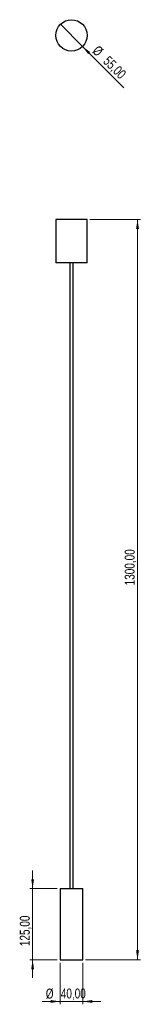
# Model space of a CAD drawing. Header units: millimetres. Extents: x 560 to 603, y 256 to 602.
import ezdxf

# ---------------------------------------------------------------- set-up
doc = ezdxf.new("R2010")
doc.units = ezdxf.units.MM
doc.styles.add('SLDTEXTSTYLE0', font='TXT', dxfattribs={"width": 0.75})
doc.dimstyles.new('SLDDIMSTYLE0', dxfattribs={"dimtxt": 3.5, "dimasz": 3.302, "dimexe": 0, "dimexo": 0.0625, "dimgap": 0.875, "dimtad": 1, "dimlfac": 5, "dimrnd": 1e-09, "dimzin": 12, "dimdsep": 46, "dimtxsty": 'SLDTEXTSTYLE0', "dimsah": 1, "dimcen": 0.09, "dimadec": 0, "dimazin": 3, "dimtfac": 1, "dimtofl": 0, "dimtmove": 0, "dimatfit": 3, "dimfxl": 0, "dimfrac": 2, "dimtolj": 1, "dimtzin": 12, "dimarcsym": 0})
doc.dimstyles.new('SLDDIMSTYLE1', dxfattribs={"dimtxt": 3.5, "dimasz": 3.302, "dimexe": 0, "dimexo": 0.0625, "dimgap": 0.875, "dimtad": 1, "dimlfac": 5, "dimrnd": 1e-09, "dimzin": 12, "dimdsep": 46, "dimtxsty": 'SLDTEXTSTYLE0', "dimsah": 1, "dimcen": 0.09, "dimadec": 0, "dimazin": 3, "dimtfac": 1, "dimtmove": 0, "dimatfit": 0, "dimfxl": 0, "dimfrac": 2, "dimtolj": 1, "dimtzin": 12, "dimarcsym": 0})
doc.dimstyles.new('SLDDIMSTYLE2', dxfattribs={"dimtxt": 3.5, "dimasz": 3.302, "dimexe": 0, "dimexo": 0.0625, "dimgap": 0.875, "dimtad": 1, "dimlfac": 5, "dimrnd": 1e-09, "dimzin": 12, "dimdsep": 46, "dimtxsty": 'SLDTEXTSTYLE0', "dimblk1": 'NONE', "dimsah": 1, "dimcen": 0, "dimadec": 0, "dimazin": 3, "dimtfac": 1, "dimtmove": 0, "dimatfit": 3, "dimldrblk": 'NONE', "dimfxl": 0, "dimfrac": 2, "dimtolj": 1, "dimtzin": 12, "dimarcsym": 0})

# ---------------------------------------------------------------- blocks, each defined once
blk = doc.blocks.new('_D')
at = {"color": 7, "linetype": 'Continuous', "lineweight": 0}
for p, q in [((584.8, 532.12), (602.55, 532.12)), ((601.55, 532.12), (601.55, 272.12)), ((583.3, 272.12), (602.55, 272.12))]:
    blk.add_line(p, q, dxfattribs=at)
at = {"color": 7, "linetype": 'Continuous', "lineweight": 18}
for points in [[(601.55, 532.12), (601.04, 528.82), (602.06, 528.82)], [(601.55, 272.12), (602.06, 275.43), (601.04, 275.43)]]:
    blk.add_solid(points, dxfattribs=at)
at = {"color": 7, "linetype": 'Continuous', "lineweight": 18, "insert": (597.04, 403.62), "char_height": 3.5, "attachment_point": 1, "rotation": 90, "style": 'SLDTEXTSTYLE0'}
blk.add_mtext('1300,00', dxfattribs=at)
blk = doc.blocks.new('_D_1')
at = {"color": 7, "linetype": 'Continuous', "lineweight": 0}
for p, q in [((564.64, 297.12), (564.64, 303.47)), ((573.3, 297.12), (563.64, 297.12)), ((564.64, 297.12), (564.64, 272.12)), ((573.3, 272.12), (563.64, 272.12)), ((564.64, 272.12), (564.64, 265.77))]:
    blk.add_line(p, q, dxfattribs=at)
at = {"color": 7, "linetype": 'Continuous', "lineweight": 18}
for points in [[(564.64, 297.12), (565.15, 300.43), (564.14, 300.43)], [(564.64, 272.12), (564.14, 268.82), (565.15, 268.82)]]:
    blk.add_solid(points, dxfattribs=at)
at = {"color": 7, "linetype": 'Continuous', "lineweight": 18, "insert": (560.13, 276.92), "char_height": 3.5, "attachment_point": 1, "rotation": 90, "style": 'SLDTEXTSTYLE0'}
blk.add_mtext('125,00', dxfattribs=at)
blk = doc.blocks.new('_D_2')
at = {"color": 7, "linetype": 'Continuous', "lineweight": 0}
for p, q in [((574.3, 271.12), (574.3, 256.5)), ((582.3, 271.12), (582.3, 256.5)), ((574.3, 257.5), (567.95, 257.5)), ((574.3, 257.5), (582.3, 257.5)), ((582.3, 257.5), (588.65, 257.5))]:
    blk.add_line(p, q, dxfattribs=at)
at = {"color": 7, "linetype": 'Continuous', "lineweight": 18}
for points in [[(574.3, 257.5), (571, 258), (571, 256.99)], [(582.3, 257.5), (585.61, 256.99), (585.61, 258)]]:
    blk.add_solid(points, dxfattribs=at)
at = {"color": 7, "linetype": 'Continuous', "lineweight": 18, "char_height": 3.5, "attachment_point": 1, "style": 'SLDTEXTSTYLE0'}
for s, insert in [('%%c', (569.28, 262.01)), ('40,00', (574.56, 262.06))]:
    blk.add_mtext(s, dxfattribs=dict(at, insert=insert))
blk = doc.blocks.new('_D_3')
at = {"color": 7, "linetype": 'Continuous', "lineweight": 0}
for q in [(574.42, 600.68), (596.69, 578.4)]:
    blk.add_line((582.19, 592.9), q, dxfattribs=at)
at = {"color": 7, "linetype": 'Continuous', "lineweight": 18}
blk.add_solid([(582.19, 592.9), (584.17, 590.2), (584.89, 590.92)], dxfattribs=at)
at = {"color": 7, "linetype": 'Continuous', "lineweight": 18, "char_height": 3.5, "attachment_point": 1, "rotation": 315, "style": 'SLDTEXTSTYLE0'}
for s, insert in [('%%c', (587.89, 593.53)), ('55,00', (591.66, 589.84))]:
    blk.add_mtext(s, dxfattribs=dict(at, insert=insert))
blk = doc.blocks.new('_None')

msp = doc.modelspace()

# ---------------------------------------------------------------- linework, layer by layer
at = {"color": 7, "linetype": 'Continuous', "lineweight": 25}
for p, q in [((572.8046, 532.1248), (572.8046, 516.9248)), ((583.8046, 532.1248), (572.8046, 532.1248)), ((583.8046, 516.9248), (583.8046, 532.1248)), ((583.8046, 516.9248), (572.8046, 516.9248)), ((577.7546, 516.9248), (577.7546, 297.1248)), ((578.8546, 297.1248), (578.8546, 516.9248)), ((574.3046, 297.1248), (574.3046, 272.1248)), ((574.3046, 297.1248), (582.3046, 297.1248)), ((582.3046, 272.1248), (582.3046, 297.1248)), ((574.3046, 272.1248), (582.3046, 272.1248))]:
    msp.add_line(p, q, dxfattribs=at)
msp.add_circle((578.3046, 596.7879), 5.5, dxfattribs=at)

# ---------------------------------------------------------------- dimensions: what is measured, and where the dimension line sits
at = {"color": 7, "linetype": 'Continuous', "lineweight": 18}
dim = msp.add_diameter_dim_2p(p1=(574.4155, 600.677), p2=(582.1937, 592.8988), dimstyle='SLDDIMSTYLE2', dxfattribs=at)
dim.commit()
dim.dimension.update_dxf_attribs({"geometry": '_D_3', "text_midpoint": (590.8607, 584.2318), "dimtype": 163})
for base, p1, p2, dimstyle, picture, middle in [((601.5502, 272.1248), (583.8046, 532.1248), (582.3046, 272.1248), 'SLDDIMSTYLE0', '_D', (601.5502, 412.0261)), ((564.6448, 272.1248), (574.3046, 297.1248), (574.3046, 272.1248), 'SLDDIMSTYLE1', '_D_1', (564.6448, 284.0343))]:
    dim = msp.add_linear_dim(base=base, p1=p1, p2=p2, angle=90, dimstyle=dimstyle, dxfattribs=at)
    dim.commit()
    dim.dimension.update_dxf_attribs({"geometry": picture, "text_midpoint": middle, "dimtype": 160})
dim = msp.add_linear_dim(base=(582.3046, 257.4961), p1=(574.3046, 272.1248), p2=(582.3046, 272.1248), text='%%c<>', dimstyle='SLDDIMSTYLE1', dxfattribs=at)
dim.commit()
dim.dimension.update_dxf_attribs({"geometry": '_D_2', "text_midpoint": (577.7419, 257.4961), "dimtype": 160})

doc.saveas('drawing.dxf')
